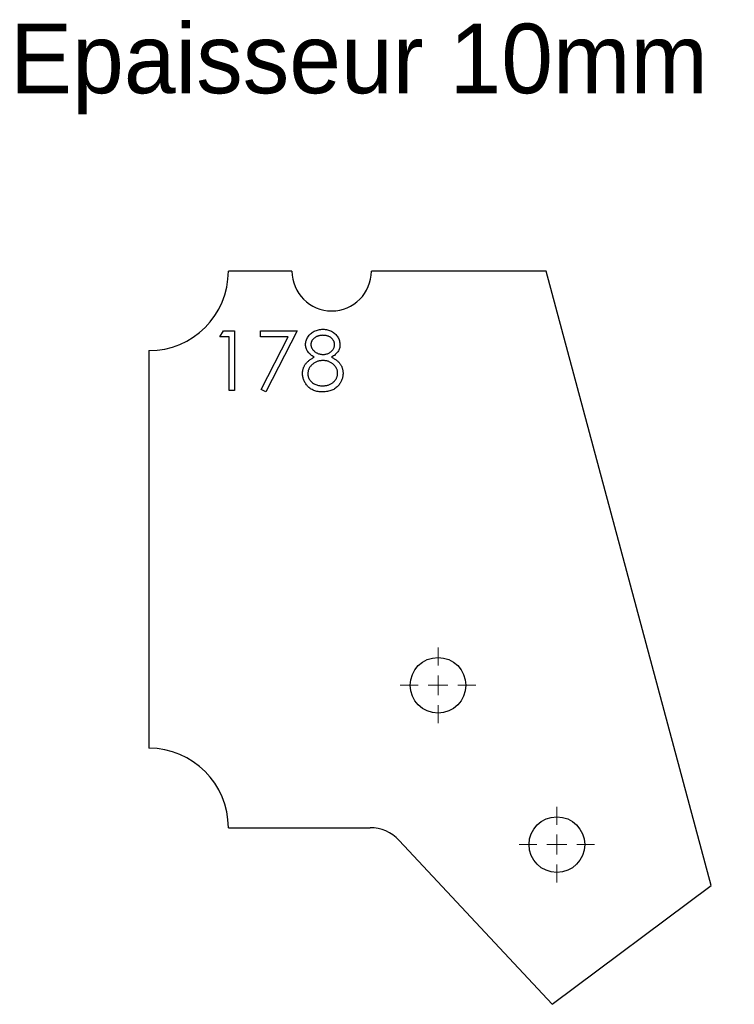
# Model space of a CAD drawing. Header units: millimetres. Extents: x 35 to 215, y 23 to 271.
import ezdxf

# ---------------------------------------------------------------- set-up
doc = ezdxf.new("R2010")
doc.units = ezdxf.units.MM

# ---------------------------------------------------------------- blocks, each defined once
blk = doc.blocks.new('SW_CENTERMARKSYMBOL_0')
at = {"color": 0, "linetype": 'Continuous', "lineweight": 18}
for p, q in [((0, 5), (0, 9.5)), ((0, 0), (0, 2.5)), ((-5, 0), (-9.5, 0)), ((0, 0), (-2.5, 0)), ((0, 0), (2.5, 0)), ((0, 0), (0, -2.5)), ((5, 0), (9.5, 0)), ((0, -5), (0, -9.5))]:
    blk.add_line(p, q, dxfattribs=at)
blk = doc.blocks.new('SW_CENTERMARKSYMBOL_1')
at = {"color": 0, "linetype": 'Continuous', "lineweight": 18}
for p, q in [((0, 5), (0, 9.5)), ((0, 0), (0, 2.5)), ((-5, 0), (-9.5, 0)), ((0, 0), (-2.5, 0)), ((0, 0), (2.5, 0)), ((0, 0), (0, -2.5)), ((5, 0), (9.5, 0)), ((0, -5), (0, -9.5))]:
    blk.add_line(p, q, dxfattribs=at)

msp = doc.modelspace()

# ---------------------------------------------------------------- linework, layer by layer
at = {"color": 7, "linetype": 'Continuous', "lineweight": 25}
for p, q in [((103.4, 207.74), (87.4, 207.74)), ((167.4, 207.74), (123.4, 207.74)), ((208.91, 53.22), (167.4, 207.74)), ((67.4, 187.74), (67.4, 87.74)), ((87.4, 67.74), (123.06, 67.74)), ((130.37, 64.56), (168.84, 23.32)), ((168.84, 23.32), (208.91, 53.22))]:
    msp.add_line(p, q, dxfattribs=at)
at = {"color": 1, "linetype": 'Continuous', "lineweight": 25}
for p, q in [((85.29, 191.21), (86.17, 192.74)), ((87.6, 191.21), (85.29, 191.21)), ((86.17, 192.74), (88.94, 192.74)), ((87.6, 177.74), (87.6, 191.21)), ((88.94, 192.74), (88.94, 177.74)), ((95.48, 192.74), (104.71, 192.74)), ((95.48, 191.21), (95.48, 192.74)), ((102.43, 191.21), (95.48, 191.21)), ((95.66, 178), (102.43, 191.21)), ((104.71, 192.74), (96.83, 177.36)), ((88.94, 177.74), (87.6, 177.74)), ((96.83, 177.36), (95.66, 178))]:
    msp.add_line(p, q, dxfattribs=at)
at = {"color": 7, "linetype": 'Continuous', "lineweight": 25}
for centre in [(140.15, 103.56), (170.06, 63.49)]:
    msp.add_circle(centre, 7, dxfattribs=at)
for centre, radius, start, end in [((67.4, 207.74), 20, 270, 0), ((113.4, 207.74), 10, 180, 0), ((67.4, 67.74), 20, 360, 90), ((123.06, 57.74), 10, 43.0064, 90)]:
    msp.add_arc(centre, radius, start, end, dxfattribs=at)
at = {"color": 1, "linetype": 'Continuous', "lineweight": 25}
for points, knots in [([(106.83, 189.28), (106.83, 189.44), (106.85, 189.76), (106.96, 190.24), (107.15, 190.71), (107.4, 191.17), (107.72, 191.6), (108.09, 191.99), (108.52, 192.33), (109.01, 192.61), (109.53, 192.85), (110.07, 193.01), (110.64, 193.11), (111.03, 193.12), (111.22, 193.13)], [0, 0, 0, 0, 0.074056, 0.148865, 0.22666, 0.308132, 0.391177, 0.473947, 0.557942, 0.645001, 0.733373, 0.821098, 0.90929, 1, 1, 1, 1]), ([(111.15, 191.59), (111.04, 191.59), (110.84, 191.58), (110.53, 191.55), (110.25, 191.5), (109.97, 191.42), (109.71, 191.33), (109.47, 191.2), (109.23, 191.07), (109.02, 190.91), (108.82, 190.73), (108.65, 190.55), (108.5, 190.35), (108.38, 190.15), (108.29, 189.94), (108.22, 189.72), (108.18, 189.49), (108.17, 189.34), (108.17, 189.26)], [0, 0, 0, 0, 0.0752211, 0.1471653, 0.2163832, 0.2839412, 0.3503014, 0.414972, 0.4791814, 0.544184, 0.6075579, 0.6673236, 0.7251676, 0.7810286, 0.8348905, 0.8894708, 0.9440886, 1, 1, 1, 1]), ([(114.13, 189.29), (114.13, 189.36), (114.13, 189.5), (114.09, 189.71), (114.03, 189.92), (113.94, 190.12), (113.83, 190.31), (113.71, 190.5), (113.55, 190.69), (113.37, 190.87), (113.17, 191.04), (112.95, 191.19), (112.7, 191.31), (112.43, 191.42), (112.14, 191.49), (111.83, 191.55), (111.49, 191.58), (111.27, 191.59), (111.15, 191.59)], [0, 0, 0, 0, 0.050887, 0.101004, 0.151725, 0.203028, 0.256199, 0.311374, 0.369279, 0.430507, 0.492993, 0.556503, 0.622108, 0.690284, 0.761455, 0.836405, 0.915512, 1, 1, 1, 1]), ([(111.22, 193.13), (111.41, 193.12), (111.79, 193.11), (112.34, 193.01), (112.87, 192.84), (113.37, 192.61), (113.84, 192.32), (114.26, 191.98), (114.62, 191.59), (114.93, 191.16), (115.17, 190.7), (115.35, 190.22), (115.46, 189.73), (115.47, 189.4), (115.48, 189.24)], [0, 0, 0, 0, 0.089403, 0.176293, 0.262607, 0.34942, 0.435467, 0.518891, 0.600969, 0.683865, 0.765824, 0.844888, 0.922285, 1, 1, 1, 1]), ([(109.02, 186.1), (108.84, 186.2), (108.51, 186.38), (108.06, 186.71), (107.68, 187.08), (107.37, 187.48), (107.12, 187.91), (106.96, 188.35), (106.84, 188.81), (106.83, 189.12), (106.83, 189.28)], [0, 0, 0, 0, 0.145849, 0.281964, 0.410893, 0.535063, 0.654726, 0.77015, 0.884564, 1, 1, 1, 1]), ([(108.17, 189.26), (108.18, 189.18), (108.18, 189.02), (108.23, 188.8), (108.29, 188.57), (108.4, 188.36), (108.53, 188.14), (108.68, 187.94), (108.87, 187.74), (109.08, 187.54), (109.31, 187.36), (109.55, 187.21), (109.8, 187.08), (110.06, 186.97), (110.34, 186.89), (110.62, 186.83), (110.91, 186.79), (111.1, 186.78), (111.2, 186.78)], [0, 0, 0, 0, 0.054564, 0.107826, 0.161924, 0.21751, 0.274498, 0.334815, 0.397555, 0.464755, 0.532901, 0.600097, 0.665354, 0.731084, 0.796883, 0.863292, 0.930831, 1, 1, 1, 1]), ([(111.2, 186.78), (111.33, 186.79), (111.58, 186.79), (111.96, 186.86), (112.32, 186.97), (112.67, 187.12), (113, 187.31), (113.29, 187.53), (113.54, 187.79), (113.75, 188.07), (113.92, 188.37), (114.04, 188.67), (114.12, 188.98), (114.13, 189.19), (114.13, 189.29)], [0, 0, 0, 0, 0.089713, 0.178541, 0.266908, 0.356931, 0.445731, 0.530796, 0.614591, 0.698244, 0.779084, 0.855316, 0.928538, 1, 1, 1, 1]), ([(115.48, 189.24), (115.47, 189.07), (115.46, 188.75), (115.36, 188.29), (115.19, 187.85), (114.96, 187.44), (114.65, 187.06), (114.28, 186.71), (113.85, 186.38), (113.52, 186.2), (113.35, 186.1)], [0, 0, 0, 0, 0.121926, 0.239455, 0.354774, 0.471476, 0.592265, 0.718653, 0.854866, 1, 1, 1, 1]), ([(106.06, 181.99), (106.06, 182.09), (106.06, 182.3), (106.1, 182.61), (106.15, 182.91), (106.23, 183.2), (106.33, 183.48), (106.45, 183.76), (106.59, 184.03), (106.75, 184.29), (106.94, 184.54), (107.16, 184.79), (107.4, 185.02), (107.67, 185.25), (107.97, 185.48), (108.29, 185.69), (108.64, 185.91), (108.89, 186.03), (109.02, 186.1)], [0, 0, 0, 0, 0.058845, 0.116298, 0.172649, 0.228746, 0.284538, 0.340718, 0.397083, 0.453952, 0.512754, 0.573075, 0.636439, 0.702408, 0.771517, 0.844208, 0.920082, 1, 1, 1, 1]), ([(113.35, 186.1), (113.47, 186.04), (113.71, 185.91), (114.05, 185.71), (114.37, 185.5), (114.66, 185.28), (114.92, 185.06), (115.16, 184.84), (115.37, 184.6), (115.56, 184.36), (115.72, 184.1), (115.86, 183.84), (115.98, 183.58), (116.08, 183.3), (116.16, 183.01), (116.21, 182.72), (116.24, 182.42), (116.25, 182.22), (116.25, 182.11)], [0, 0, 0, 0, 0.079515, 0.15508, 0.226871, 0.295896, 0.362033, 0.425089, 0.485374, 0.544048, 0.601006, 0.657885, 0.714011, 0.769498, 0.826152, 0.8829, 0.940709, 1, 1, 1, 1]), ([(111.23, 185.24), (111.1, 185.24), (110.84, 185.24), (110.46, 185.18), (110.09, 185.11), (109.74, 185), (109.4, 184.86), (109.08, 184.69), (108.78, 184.49), (108.5, 184.26), (108.24, 184.01), (108.02, 183.74), (107.83, 183.47), (107.68, 183.18), (107.55, 182.89), (107.47, 182.58), (107.41, 182.27), (107.41, 182.05), (107.4, 181.94)], [0, 0, 0, 0, 0.071258, 0.13979, 0.206465, 0.271493, 0.336029, 0.400214, 0.464659, 0.529715, 0.594078, 0.655637, 0.714894, 0.772151, 0.829026, 0.88514, 0.942088, 1, 1, 1, 1]), ([(114.9, 182.09), (114.9, 182.19), (114.89, 182.39), (114.84, 182.69), (114.76, 182.98), (114.64, 183.26), (114.49, 183.53), (114.3, 183.79), (114.08, 184.05), (113.83, 184.29), (113.56, 184.51), (113.27, 184.71), (112.96, 184.87), (112.64, 185.01), (112.31, 185.11), (111.96, 185.19), (111.6, 185.24), (111.36, 185.24), (111.23, 185.24)], [0, 0, 0, 0, 0.05733, 0.113045, 0.169155, 0.225739, 0.283781, 0.3434, 0.406267, 0.471742, 0.538342, 0.603393, 0.667654, 0.732268, 0.797037, 0.86307, 0.930368, 1, 1, 1, 1]), ([(111.13, 177.36), (110.93, 177.36), (110.54, 177.37), (109.97, 177.44), (109.44, 177.55), (108.94, 177.71), (108.48, 177.91), (108.06, 178.16), (107.68, 178.46), (107.34, 178.8), (107.04, 179.16), (106.78, 179.54), (106.56, 179.93), (106.37, 180.32), (106.23, 180.72), (106.13, 181.14), (106.07, 181.56), (106.06, 181.85), (106.06, 181.99)], [0, 0, 0, 0, 0.0785553, 0.1528606, 0.2235564, 0.2903706, 0.3553978, 0.4182849, 0.4803814, 0.5430645, 0.6049149, 0.6643884, 0.7219318, 0.7780095, 0.8338324, 0.8888629, 0.9440898, 1, 1, 1, 1]), ([(107.4, 181.94), (107.41, 181.81), (107.42, 181.54), (107.51, 181.15), (107.66, 180.76), (107.87, 180.4), (108.12, 180.06), (108.43, 179.76), (108.79, 179.5), (109.19, 179.28), (109.63, 179.11), (110.11, 178.99), (110.62, 178.91), (110.97, 178.9), (111.15, 178.9)], [0, 0, 0, 0, 0.074911, 0.149165, 0.224533, 0.302398, 0.382007, 0.46125, 0.542201, 0.626514, 0.71441, 0.80487, 0.90011, 1, 1, 1, 1]), ([(111.15, 178.9), (111.29, 178.9), (111.56, 178.91), (111.96, 178.95), (112.34, 179.03), (112.69, 179.13), (113.02, 179.26), (113.33, 179.43), (113.63, 179.62), (113.89, 179.85), (114.12, 180.09), (114.33, 180.35), (114.51, 180.61), (114.65, 180.89), (114.76, 181.17), (114.85, 181.47), (114.9, 181.77), (114.9, 181.98), (114.9, 182.09)], [0, 0, 0, 0, 0.076555, 0.149154, 0.218816, 0.285398, 0.350346, 0.414155, 0.477206, 0.540391, 0.602222, 0.662051, 0.719949, 0.775919, 0.831123, 0.886673, 0.942555, 1, 1, 1, 1]), ([(116.25, 182.11), (116.25, 181.97), (116.24, 181.68), (116.18, 181.26), (116.1, 180.85), (115.97, 180.45), (115.81, 180.07), (115.61, 179.7), (115.39, 179.34), (115.21, 179.12), (115.11, 179.01)], [0, 0, 0, 0, 0.128154, 0.253665, 0.377314, 0.500218, 0.62293, 0.745847, 0.871399, 1, 1, 1, 1]), ([(115.11, 179.01), (114.99, 178.87), (114.76, 178.61), (114.35, 178.28), (113.91, 177.99), (113.42, 177.76), (112.9, 177.58), (112.34, 177.45), (111.75, 177.38), (111.34, 177.36), (111.13, 177.36)], [0, 0, 0, 0, 0.1192835, 0.2370929, 0.354796, 0.4745763, 0.5974601, 0.7249262, 0.8588832, 1, 1, 1, 1])]:
    msp.add_open_spline(points, degree=3, knots=knots, dxfattribs=at)

# ---------------------------------------------------------------- block references
at = {"color": 8, "linetype": 'Continuous'}
for name, p in [('SW_CENTERMARKSYMBOL_0', (140.15, 103.56)), ('SW_CENTERMARKSYMBOL_1', (170.06, 63.49))]:
    msp.add_blockref(name, p, dxfattribs=at)

# ---------------------------------------------------------------- texts
at = {"insert": (32.48, 269.98), "char_height": 17.5, "attachment_point": 1}
msp.add_mtext_dynamic_manual_height_columns('Epaisseur 10mm', width=326.1114, gutter_width=87.5, heights=[0], dxfattribs=at)

doc.saveas('drawing.dxf')
